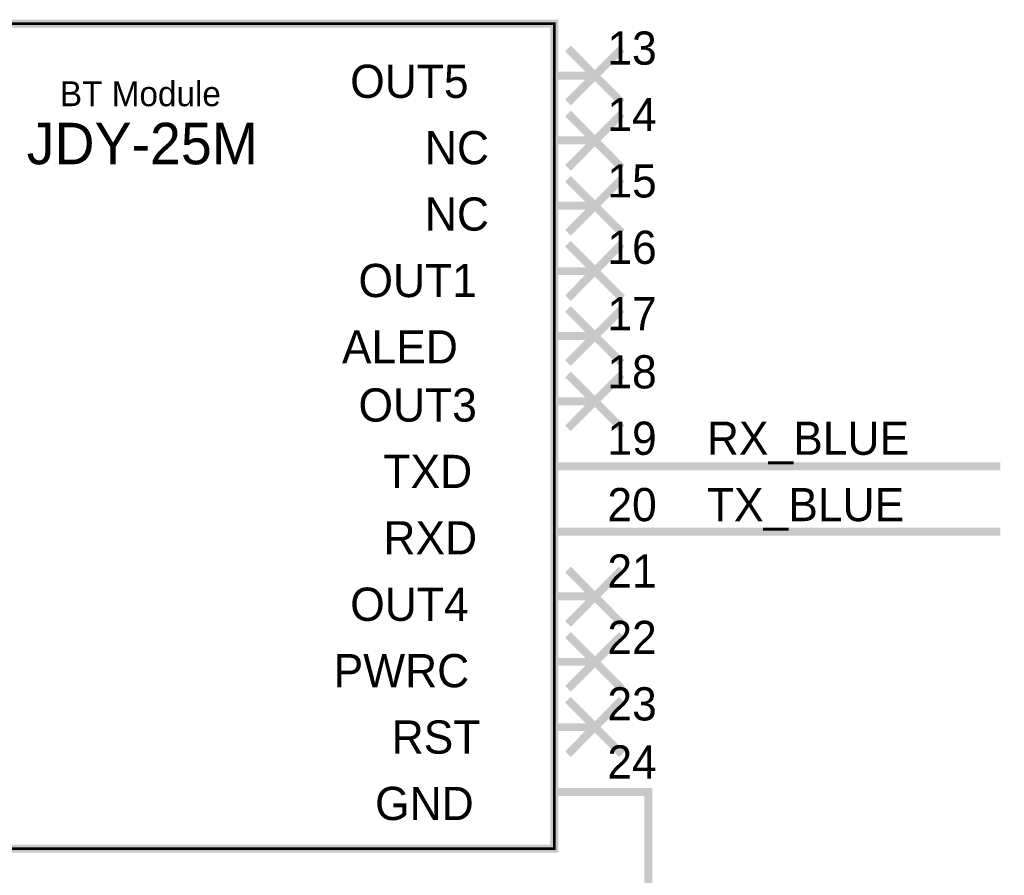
# Model space of a CAD drawing. Header units: inches. Extents: x 0 to 292, y 0 to 193.
# Tile 19 of 155: x 57 to 94, y 34 to 66. Entities that reach past the tile are written whole.
import ezdxf

# ---------------------------------------------------------------- set-up
doc = ezdxf.new("R2010")
doc.units = ezdxf.units.IN
doc.layers.add('Sheet', color=255, linetype='Continuous')

msp = doc.modelspace()

# ---------------------------------------------------------------- linework, layer by layer
at = {"layer": 'Sheet'}
for points in [[(49.586, 65.783, 0.3, 0.3, 0), (77.506, 65.783, 0.3, 0.3, 0), (77.506, 34.792, 0.3, 0.3, 0), (49.586, 34.792, 0.3, 0.3, 0), (49.586, 65.783, 0.3, 0.3, 0)], [(49.586, 65.783, 0.0991, 0.0991, 0), (49.586, 34.792, 0.0991, 0.0991, 0), (77.506, 34.792, 0.0991, 0.0991, 0), (77.506, 65.783, 0.0991, 0.0991, 0), (49.586, 65.783, 0.0991, 0.0991, 0), (49.586, 65.783, 0.0991, 0.0991, 0)]]:
    msp.add_lwpolyline(points, format="xyseb", close=True, dxfattribs=at)
for points in [[(78.013, 62.82, 0.3, 0.3, 0), (80.039, 64.847, 0.3, 0.3, 0)], [(78.013, 64.847, 0.3, 0.3, 0), (80.039, 62.82, 0.3, 0.3, 0)], [(77.526, 63.833, 0.3, 0.3, 0), (79.026, 63.833, 0.3, 0.3, 0)], [(78.013, 60.364, 0.3, 0.3, 0), (80.039, 62.411, 0.3, 0.3, 0)], [(78.013, 62.411, 0.3, 0.3, 0), (80.039, 60.364, 0.3, 0.3, 0)], [(77.526, 61.397, 0.3, 0.3, 0), (79.026, 61.397, 0.3, 0.3, 0)], [(78.013, 57.928, 0.3, 0.3, 0), (80.039, 59.955, 0.3, 0.3, 0)], [(78.013, 59.955, 0.3, 0.3, 0), (80.039, 57.928, 0.3, 0.3, 0)], [(77.526, 58.941, 0.3, 0.3, 0), (79.026, 58.941, 0.3, 0.3, 0)], [(78.013, 55.472, 0.3, 0.3, 0), (80.039, 57.518, 0.3, 0.3, 0)], [(78.013, 57.518, 0.3, 0.3, 0), (80.039, 55.472, 0.3, 0.3, 0)], [(77.526, 56.485, 0.3, 0.3, 0), (79.026, 56.485, 0.3, 0.3, 0)], [(78.013, 53.035, 0.3, 0.3, 0), (80.039, 55.062, 0.3, 0.3, 0)], [(78.013, 55.062, 0.3, 0.3, 0), (80.039, 53.035, 0.3, 0.3, 0)], [(77.526, 54.049, 0.3, 0.3, 0), (79.026, 54.049, 0.3, 0.3, 0)], [(78.013, 50.579, 0.3, 0.3, 0), (80.039, 52.607, 0.3, 0.3, 0)], [(78.013, 52.607, 0.3, 0.3, 0), (80.039, 50.579, 0.3, 0.3, 0)], [(77.526, 51.593, 0.3, 0.3, 0), (79.026, 51.593, 0.3, 0.3, 0)], [(77.526, 49.157, 0.3, 0.3, 0), (79.026, 49.157, 0.3, 0.3, 0)], [(79.026, 49.157, 0.3, 0.3, 0), (94.262, 49.157, 0.3, 0.3, 0)], [(77.526, 46.701, 0.3, 0.3, 0), (79.026, 46.701, 0.3, 0.3, 0)], [(79.026, 46.701, 0.3, 0.3, 0), (94.262, 46.701, 0.3, 0.3, 0)], [(78.013, 43.231, 0.3, 0.3, 0), (80.039, 45.278, 0.3, 0.3, 0)], [(78.013, 45.278, 0.3, 0.3, 0), (80.039, 43.231, 0.3, 0.3, 0)], [(77.526, 44.264, 0.3, 0.3, 0), (79.026, 44.264, 0.3, 0.3, 0)], [(78.013, 40.795, 0.3, 0.3, 0), (80.039, 42.822, 0.3, 0.3, 0)], [(78.013, 42.822, 0.3, 0.3, 0), (80.039, 40.795, 0.3, 0.3, 0)], [(77.526, 41.808, 0.3, 0.3, 0), (79.026, 41.808, 0.3, 0.3, 0)], [(78.013, 38.339, 0.3, 0.3, 0), (80.039, 40.386, 0.3, 0.3, 0)], [(78.013, 40.386, 0.3, 0.3, 0), (80.039, 38.339, 0.3, 0.3, 0)], [(77.526, 39.353, 0.3, 0.3, 0), (79.026, 39.353, 0.3, 0.3, 0)], [(77.526, 36.916, 0.3, 0.3, 0), (79.026, 36.916, 0.3, 0.3, 0)], [(79.026, 36.916, 0.3, 0.3, 0), (81.033, 36.916, 0.3, 0.3, 0), (81.033, 26.917, 0.3, 0.3, 0), (81.033, 24.13, 0.3, 0.3, 0), (81.052, 24.13, 0.3, 0.3, 0)]]:
    msp.add_lwpolyline(points, format="xyseb", dxfattribs=at)

# ---------------------------------------------------------------- texts
for s, height, p in [('13', 1.2474, (79.494, 64.243)), ('OUT5', 1.2474, (69.83, 62.995)), ('BT Module', 0.9356, (58.919, 62.683)), ('14', 1.2474, (79.494, 61.748)), ('JDY-25M', 1.5593, (57.672, 60.5)), ('NC', 1.2474, (72.635, 60.5)), ('15', 1.2474, (79.494, 59.253)), ('NC', 1.2474, (72.635, 58.006)), ('16', 1.2474, (79.494, 56.758)), ('OUT1', 1.2474, (70.141, 55.511)), ('17', 1.2474, (79.494, 54.263)), ('ALED', 1.2474, (69.518, 53.016)), ('18', 1.2474, (79.494, 52.08)), ('OUT3', 1.2474, (70.141, 50.833)), ('19', 1.2474, (79.494, 49.585)), ('RX_BLUE', 1.2474, (83.234, 49.585)), ('TXD', 1.2474, (71.077, 48.338)), ('20', 1.2474, (79.494, 47.091)), ('TX_BLUE', 1.2474, (83.234, 47.091)), ('RXD', 1.2474, (71.077, 45.843)), ('21', 1.2474, (79.494, 44.596)), ('OUT4', 1.2474, (69.83, 43.348)), ('22', 1.2474, (79.494, 42.101)), ('PWRC', 1.2474, (69.206, 40.853)), ('23', 1.2474, (79.494, 39.606)), ('RST', 1.2474, (71.388, 38.359)), ('24', 1.2474, (79.494, 37.423)), ('GND', 1.2474, (70.765, 35.864))]:
    msp.add_text(s, height=height, dxfattribs=at).set_placement(p)

doc.saveas('drawing.dxf')
